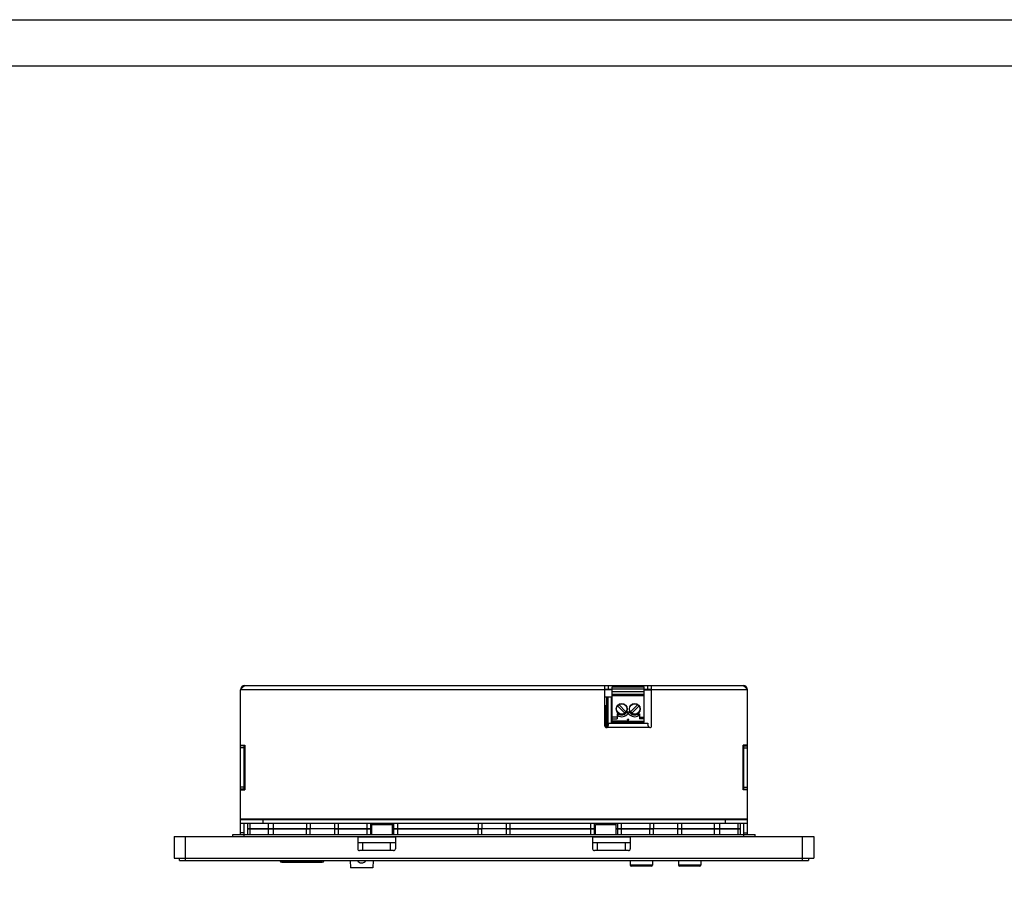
# Model space of a CAD drawing. Header units: millimetres. Extents: x 2497 to 3553, y 296 to 1027.
# Tile 4 of 6: x 2761 to 3025, y 795 to 1027. Entities that reach past the tile are written whole.
import ezdxf

# ---------------------------------------------------------------- set-up
doc = ezdxf.new("R2010")
doc.units = ezdxf.units.MM
doc.layers.add('3GANG-COVER-DXF_CONTINUOUS_LINE', color=7, linetype='Continuous')

msp = doc.modelspace()

# ---------------------------------------------------------------- linework, layer by layer
for points in [[(2496.52, 1026.9), (3552.58, 1026.9), (3552.58, 295.64), (2496.52, 295.64)], [(3540.17, 308.05), (2508.93, 308.05), (2508.93, 1014.49), (3540.17, 1014.49)]]:
    msp.add_lwpolyline(points, close=True)
at = {"layer": '3GANG-COVER-DXF_CONTINUOUS_LINE', "color": 7, "linetype": 'Continuous'}
for p, q in [((2820.91, 848.26), (2820.91, 848.35)), ((2820.91, 848.35), (2954.51, 848.35)), ((2917.44, 837.55), (2917.44, 848.35)), ((2918.44, 847.35), (2918.44, 848.35)), ((2919.44, 838.45), (2919.44, 847.95)), ((2919.44, 847.95), (2927.99, 847.95)), ((2919.44, 847.95), (2927.99, 847.95)), ((2927.99, 838.45), (2927.99, 847.95)), ((2928.99, 847.35), (2928.99, 848.35)), ((2929.99, 837.55), (2929.99, 848.35)), ((2954.51, 848.26), (2954.51, 848.35)), ((2819.71, 808.35), (2819.71, 847.15)), ((2917.44, 847.15), (2819.71, 847.15)), ((2917.44, 847.35), (2919.44, 847.35)), ((2917.44, 847.25), (2919.44, 847.25)), ((2917.44, 845.25), (2919.44, 845.25)), ((2918.01, 837.05), (2918.01, 845.25)), ((2918.21, 847.25), (2918.21, 847.32)), ((2918.21, 845.25), (2918.21, 837.24)), ((2919.21, 847.25), (2919.21, 847.33)), ((2919.21, 838.25), (2919.21, 845.25)), ((2919.44, 847.45), (2927.99, 847.45)), ((2919.44, 846.75), (2927.99, 846.75)), ((2927.99, 845.95), (2919.44, 845.95)), ((2919.44, 845.95), (2927.99, 845.95)), ((2919.44, 845.65), (2927.99, 845.65)), ((2927.99, 847.35), (2929.99, 847.35)), ((2927.99, 847.15), (2929.99, 847.15)), ((2955.71, 847.15), (2929.99, 847.15)), ((2955.71, 808.35), (2955.71, 847.15)), ((2917.71, 842.86), (2917.44, 842.86)), ((2917.71, 842.86), (2917.71, 837.1)), ((2922.76, 840.9), (2920.81, 842.85)), ((2921.17, 843.2), (2923.11, 841.25)), ((2926.26, 843.2), (2924.31, 841.25)), ((2924.67, 840.9), (2926.61, 842.85)), ((2920.71, 839.85), (2919.44, 839.85)), ((2920.71, 840.75), (2920.71, 839.35)), ((2921.03, 840.75), (2920.71, 840.75)), ((2920.88, 840.25), (2920.71, 840.25)), ((2920.88, 840.25), (2920.88, 840.26)), ((2920.88, 840.26), (2920.89, 840.26)), ((2923.35, 841.25), (2924.08, 841.25)), ((2923.81, 840.75), (2923.61, 840.75)), ((2923.61, 840.75), (2923.81, 840.75)), ((2926.4, 840.75), (2926.71, 840.75)), ((2926.54, 840.25), (2926.54, 840.26)), ((2926.54, 840.26), (2926.54, 840.26)), ((2926.71, 840.25), (2926.54, 840.25)), ((2926.71, 840.75), (2926.71, 839.35)), ((2926.71, 839.85), (2927.99, 839.85)), ((2929.49, 837.05), (2917.94, 837.05)), ((2918.44, 838.25), (2918.44, 838.03)), ((2918.44, 838.25), (2928.99, 838.25)), ((2919.44, 839.35), (2920.71, 839.35)), ((2923.44, 838.75), (2919.44, 838.75)), ((2919.44, 838.45), (2919.71, 838.45)), ((2919.71, 838.25), (2919.71, 838.45)), ((2919.71, 838.45), (2927.71, 838.45)), ((2923.44, 838.75), (2923.44, 838.45)), ((2923.91, 839.2), (2923.51, 839.2)), ((2923.71, 838.45), (2923.51, 839.2)), ((2923.71, 838.45), (2923.91, 839.2)), ((2923.99, 838.75), (2923.99, 838.45)), ((2923.99, 838.75), (2927.99, 838.75)), ((2927.99, 839.35), (2926.71, 839.35)), ((2927.71, 838.25), (2927.71, 838.45)), ((2927.99, 838.45), (2927.71, 838.45)), ((2928.99, 838.25), (2928.99, 838.03)), ((2819.71, 832.35), (2820.91, 832.35)), ((2820.71, 832.15), (2819.71, 832.15)), ((2820.71, 820.35), (2820.71, 832.35)), ((2820.91, 832.35), (2820.91, 820.35)), ((2955.71, 832.35), (2954.51, 832.35)), ((2954.51, 820.35), (2954.51, 832.35)), ((2954.71, 820.35), (2954.71, 832.35)), ((2954.71, 832.15), (2955.71, 832.15)), ((2820.71, 831.65), (2819.71, 831.65)), ((2954.71, 829.25), (2954.51, 829.25)), ((2954.71, 831.65), (2955.71, 831.65)), ((2954.71, 825.35), (2954.51, 825.35)), ((2820.91, 821.65), (2820.71, 821.65)), ((2954.71, 821.65), (2954.51, 821.65)), ((2820.71, 821.05), (2819.71, 821.05)), ((2820.71, 820.55), (2819.71, 820.55)), ((2819.71, 820.35), (2820.91, 820.35)), ((2955.71, 820.35), (2954.51, 820.35)), ((2954.71, 821.05), (2955.71, 821.05)), ((2954.71, 820.55), (2955.71, 820.55)), ((2819.71, 812.55), (2955.71, 812.55)), ((2819.71, 812.35), (2955.71, 812.35)), ((2955.71, 811.35), (2819.71, 811.35)), ((2820.71, 808.35), (2820.71, 811.35)), ((2821.71, 809.85), (2821.71, 811.35)), ((2822.3, 809.85), (2822.3, 811.35)), ((2825.71, 812.35), (2825.71, 811.35)), ((2827.13, 811.35), (2827.13, 809.85)), ((2828.54, 811.35), (2828.54, 809.85)), ((2837.46, 811.35), (2837.46, 809.85)), ((2838.46, 811.35), (2838.46, 809.85)), ((2844.96, 811.35), (2844.96, 809.85)), ((2845.96, 811.35), (2845.96, 809.85)), ((2853.61, 811.35), (2853.61, 809.85)), ((2854.61, 811.35), (2854.61, 809.85)), ((2855.26, 811.35), (2854.96, 811.05)), ((2854.96, 808.35), (2854.96, 811.05)), ((2854.96, 811.05), (2860.46, 811.05)), ((2860.16, 811.35), (2860.46, 811.05)), ((2860.46, 808.35), (2860.46, 811.05)), ((2860.81, 811.35), (2860.81, 809.85)), ((2861.81, 811.35), (2861.81, 809.85)), ((2883.46, 811.35), (2883.46, 809.85)), ((2884.46, 811.35), (2884.46, 809.85)), ((2890.96, 811.35), (2890.96, 809.85)), ((2891.96, 811.35), (2891.96, 809.85)), ((2913.61, 811.35), (2913.61, 809.85)), ((2914.61, 811.35), (2914.61, 809.85)), ((2915.26, 811.35), (2914.96, 811.05)), ((2914.96, 811.05), (2920.46, 811.05)), ((2914.96, 808.35), (2914.96, 811.05)), ((2920.16, 811.35), (2920.46, 811.05)), ((2920.46, 808.35), (2920.46, 811.05)), ((2920.81, 811.35), (2920.81, 809.85)), ((2921.81, 811.35), (2921.81, 809.85)), ((2929.46, 811.35), (2929.46, 809.85)), ((2930.46, 811.35), (2930.46, 809.85)), ((2936.96, 811.35), (2936.96, 809.85)), ((2937.96, 811.35), (2937.96, 809.85)), ((2946.88, 809.85), (2946.88, 811.35)), ((2948.3, 809.85), (2948.3, 811.35)), ((2949.71, 812.35), (2949.71, 811.35)), ((2953.13, 811.35), (2953.13, 809.85)), ((2953.71, 811.35), (2953.71, 809.85)), ((2954.71, 808.35), (2954.71, 811.35)), ((2817.71, 807.85), (2817.71, 808.35)), ((2817.71, 808.35), (2957.71, 808.35)), ((2820.71, 808.85), (2819.71, 808.85)), ((2820.71, 807.85), (2820.71, 808.35)), ((2821.71, 808.35), (2821.71, 809.85)), ((2838.46, 809.85), (2821.71, 809.85)), ((2821.71, 809.85), (2828.54, 809.85)), ((2822.3, 808.35), (2822.3, 809.85)), ((2827.13, 809.85), (2827.13, 808.35)), ((2828.54, 809.85), (2828.54, 808.35)), ((2828.54, 809.85), (2838.46, 809.85)), ((2837.46, 808.35), (2837.46, 809.85)), ((2838.46, 808.35), (2838.46, 809.85)), ((2844.96, 809.85), (2838.46, 809.85)), ((2844.96, 809.85), (2838.46, 809.85)), ((2844.96, 809.85), (2844.96, 808.35)), ((2854.61, 809.85), (2844.96, 809.85)), ((2844.96, 809.85), (2853.61, 809.85)), ((2845.96, 809.85), (2845.96, 808.35)), ((2853.61, 809.85), (2853.61, 808.35)), ((2853.61, 809.85), (2854.96, 809.85)), ((2854.61, 809.85), (2854.61, 808.35)), ((2854.96, 809.85), (2854.61, 809.85)), ((2860.81, 809.85), (2860.46, 809.85)), ((2860.46, 809.85), (2861.81, 809.85)), ((2860.81, 809.85), (2860.81, 808.35)), ((2884.46, 809.85), (2860.81, 809.85)), ((2861.81, 809.85), (2861.81, 808.35)), ((2861.81, 809.85), (2884.46, 809.85)), ((2883.46, 808.35), (2883.46, 809.85)), ((2884.46, 808.35), (2884.46, 809.85)), ((2890.96, 809.85), (2884.46, 809.85)), ((2890.96, 809.85), (2884.46, 809.85)), ((2890.96, 809.85), (2890.96, 808.35)), ((2914.61, 809.85), (2890.96, 809.85)), ((2890.96, 809.85), (2913.61, 809.85)), ((2891.96, 809.85), (2891.96, 808.35)), ((2913.61, 809.85), (2914.96, 809.85)), ((2913.61, 809.85), (2913.61, 808.35)), ((2914.96, 809.85), (2914.61, 809.85)), ((2914.61, 809.85), (2914.61, 808.35)), ((2920.81, 809.85), (2920.46, 809.85)), ((2920.46, 809.85), (2921.81, 809.85)), ((2930.46, 809.85), (2920.81, 809.85)), ((2920.81, 809.85), (2920.81, 808.35)), ((2921.81, 809.85), (2930.46, 809.85)), ((2921.81, 809.85), (2921.81, 808.35)), ((2929.46, 808.35), (2929.46, 809.85)), ((2936.96, 809.85), (2930.46, 809.85)), ((2936.96, 809.85), (2930.46, 809.85)), ((2930.46, 808.35), (2930.46, 809.85)), ((2953.71, 809.85), (2936.96, 809.85)), ((2936.96, 809.85), (2946.88, 809.85)), ((2936.96, 809.85), (2936.96, 808.35)), ((2937.96, 809.85), (2937.96, 808.35)), ((2946.88, 809.85), (2953.71, 809.85)), ((2946.88, 808.35), (2946.88, 809.85)), ((2948.3, 808.35), (2948.3, 809.85)), ((2953.13, 809.85), (2953.13, 808.35)), ((2953.71, 809.85), (2953.71, 808.35)), ((2954.71, 808.85), (2955.71, 808.85)), ((2954.71, 807.85), (2954.71, 808.35)), ((2957.71, 807.85), (2957.71, 808.35)), ((2801.96, 807.85), (2801.96, 802.05)), ((2801.96, 807.85), (2851.16, 807.85)), ((2804.96, 801.35), (2804.96, 807.85)), ((2851.16, 807.85), (2851.16, 804.55)), ((2851.16, 807.85), (2861.26, 807.85)), ((2861.26, 807.65), (2851.16, 807.65)), ((2861.26, 806.15), (2851.16, 806.15)), ((2852.51, 804.05), (2852.51, 806.15)), ((2859.91, 806.15), (2859.91, 804.05)), ((2861.26, 807.85), (2861.26, 804.55)), ((2861.26, 807.85), (2914.16, 807.85)), ((2914.16, 807.85), (2924.26, 807.85)), ((2914.16, 807.85), (2914.16, 804.55)), ((2924.26, 807.65), (2914.16, 807.65)), ((2924.26, 806.15), (2914.16, 806.15)), ((2915.51, 804.05), (2915.51, 806.15)), ((2922.91, 806.15), (2922.91, 804.05)), ((2924.26, 807.85), (2973.46, 807.85)), ((2924.26, 807.85), (2924.26, 804.55)), ((2970.46, 801.35), (2970.46, 807.85)), ((2973.46, 807.85), (2973.46, 802.05)), ((2973.46, 807.85), (2973.46, 802.05)), ((2860.76, 804.05), (2851.66, 804.05)), ((2923.76, 804.05), (2914.66, 804.05)), ((2801.96, 802.05), (2973.46, 802.05)), ((2803.36, 801.35), (2803.36, 802.05)), ((2803.36, 801.35), (2972.06, 801.35)), ((2830.81, 801.25), (2830.81, 800.95)), ((2841.61, 801.25), (2830.81, 801.25)), ((2830.81, 800.95), (2841.61, 800.95)), ((2830.84, 801.3), (2841.58, 801.3)), ((2831.01, 801.25), (2831.01, 800.95)), ((2831.21, 801.25), (2831.21, 800.95)), ((2831.34, 801.35), (2831.34, 801.3)), ((2831.55, 801.3), (2831.58, 801.25)), ((2831.84, 801.25), (2831.76, 801.3)), ((2831.87, 800.95), (2831.87, 801.25)), ((2832.01, 801.25), (2832.01, 800.95)), ((2832.25, 800.95), (2832.25, 801.25)), ((2834.07, 801.25), (2834.07, 800.95)), ((2834.32, 800.95), (2834.32, 801.25)), ((2834.46, 801.25), (2834.46, 800.95)), ((2837.97, 800.95), (2837.97, 801.25)), ((2838.11, 801.25), (2838.11, 800.95)), ((2838.35, 800.95), (2838.35, 801.25)), ((2840.17, 801.25), (2840.17, 800.95)), ((2840.42, 800.95), (2840.42, 801.25)), ((2840.56, 801.25), (2840.56, 800.95)), ((2840.66, 801.3), (2840.58, 801.25)), ((2840.84, 801.25), (2840.88, 801.3)), ((2841.08, 801.3), (2841.08, 801.35)), ((2841.21, 800.95), (2841.21, 801.25)), ((2841.41, 801.25), (2841.41, 800.95)), ((2841.61, 800.95), (2841.61, 801.25)), ((2849.12, 801.35), (2849.22, 799.45)), ((2855.3, 801.35), (2855.2, 799.45)), ((2924.21, 801.35), (2924.21, 800.15)), ((2924.21, 801.35), (2924.21, 800.15)), ((2930.21, 800.15), (2924.21, 800.15)), ((2930.21, 801.35), (2930.21, 800.15)), ((2930.21, 801.35), (2930.21, 800.15)), ((2937.21, 801.35), (2937.21, 800.15)), ((2937.21, 801.35), (2937.21, 800.15)), ((2943.21, 800.15), (2937.21, 800.15)), ((2943.21, 801.35), (2943.21, 800.15)), ((2943.21, 801.35), (2943.21, 800.15)), ((2972.06, 802.05), (2972.06, 801.35)), ((2855.2, 799.45), (2849.22, 799.45)), ((2929.91, 799.85), (2924.51, 799.85)), ((2942.91, 799.85), (2937.51, 799.85))]:
    msp.add_line(p, q, dxfattribs=at)
for centre, radius in [((2921.96, 842.05), 1.45), ((2921.96, 842.05), 1.4), ((2925.46, 842.05), 1.45), ((2925.46, 842.05), 1.4)]:
    msp.add_circle(centre, radius, dxfattribs=at)
for centre, radius, start, end in [((2820.91, 847.15), 1.2, 90, 180), ((2821.45, 847.06), 1.32, 114.1104, 118.9802), ((2954.51, 847.15), 1.2, 0, 90), ((2921.96, 842.05), 2.1, 238.9973, 321.7534), ((2921.96, 842.05), 1.6, 234.3409, 330), ((2925.46, 842.05), 2.1, 218.2466, 301.0027), ((2925.46, 842.05), 1.6, 210, 305.6591), ((2917.94, 837.55), 0.5, 180, 270), ((2929.49, 837.55), 0.5, 270, 0), ((2851.66, 804.55), 0.5, 180, 270), ((2860.76, 804.55), 0.5, 270, 0), ((2914.66, 804.55), 0.5, 180, 270), ((2923.76, 804.55), 0.5, 270, 0), ((2830.81, 801.55), 0.6, 199.4764, 270), ((2830.81, 801.55), 0.3, 221.8243, 270), ((2830.84, 801.6), 0.3, 236.5526, 270), ((2831.34, 801.6), 0.3, 240, 270), ((2831.36, 801.55), 0.3, 270, 303.5362), ((2831.36, 801.55), 0.6, 329.9843, 335.3719), ((2841.06, 801.55), 0.6, 204.6281, 210.0158), ((2841.06, 801.55), 0.3, 236.464, 270), ((2841.08, 801.6), 0.3, 270, 300), ((2841.58, 801.6), 0.3, 270, 303.4466), ((2841.61, 801.55), 0.6, 270, 340.5236), ((2841.61, 801.55), 0.3, 270, 318.1742), ((2852.21, 802.25), 1.5, 216.8822, 323.1178), ((2924.51, 800.15), 0.3, 180, 270), ((2929.91, 800.15), 0.3, 270, 0), ((2937.51, 800.15), 0.3, 180, 270), ((2942.91, 800.15), 0.3, 270, 0)]:
    msp.add_arc(centre, radius, start, end, dxfattribs=at)
for points, knots in [([(2820.61, 848.08), (2820.45, 847.96), (2820.14, 847.65), (2819.86, 847.32), (2819.71, 847.15)], [0, 0, 0, 0, 0.472274, 1, 1, 1, 1]), ([(2820.81, 848.21), (2820.8, 848.2), (2820.73, 848.16), (2820.66, 848.12), (2820.61, 848.08)], [0, 0, 0, 0, 0.2418, 1, 1, 1, 1]), ([(2954.81, 848.08), (2954.79, 848.1), (2954.69, 848.17), (2954.59, 848.22), (2954.51, 848.26)], [0, 0, 0, 0, 0.262787, 1, 1, 1, 1]), ([(2955.71, 847.15), (2955.57, 847.32), (2955.29, 847.65), (2954.98, 847.96), (2954.81, 848.08)], [0, 0, 0, 0, 0.527726, 1, 1, 1, 1]), ([(2920.89, 840.26), (2920.89, 840.29), (2920.94, 840.45), (2920.99, 840.61), (2921.03, 840.75)], [0, 0, 0, 0, 0.141387, 1, 1, 1, 1]), ([(2923.61, 840.75), (2923.59, 840.8), (2923.5, 840.97), (2923.41, 841.14), (2923.35, 841.25)], [0, 0, 0, 0, 0.313328, 1, 1, 1, 1]), ([(2923.81, 840.75), (2923.84, 840.8), (2923.92, 840.97), (2924.01, 841.14), (2924.08, 841.25)], [0, 0, 0, 0, 0.313328, 1, 1, 1, 1]), ([(2926.54, 840.26), (2926.53, 840.29), (2926.49, 840.45), (2926.44, 840.61), (2926.4, 840.75)], [0, 0, 0, 0, 0.141387, 1, 1, 1, 1]), ([(2917.94, 837.05), (2917.99, 837.05), (2918.1, 837.1), (2918.21, 837.23), (2918.29, 837.37), (2918.36, 837.56), (2918.42, 837.79), (2918.44, 837.96), (2918.44, 838.03)], [0, 0, 0, 0, 0.141655, 0.284061, 0.424461, 0.56014, 0.805739, 1, 1, 1, 1]), ([(2929.49, 837.05), (2929.43, 837.05), (2929.32, 837.1), (2929.21, 837.23), (2929.13, 837.37), (2929.06, 837.56), (2929.01, 837.79), (2928.99, 837.96), (2928.99, 838.03)], [0, 0, 0, 0, 0.141655, 0.284061, 0.424461, 0.56014, 0.805739, 1, 1, 1, 1])]:
    msp.add_open_spline(points, degree=3, knots=knots, dxfattribs=at)

doc.saveas('drawing.dxf')
